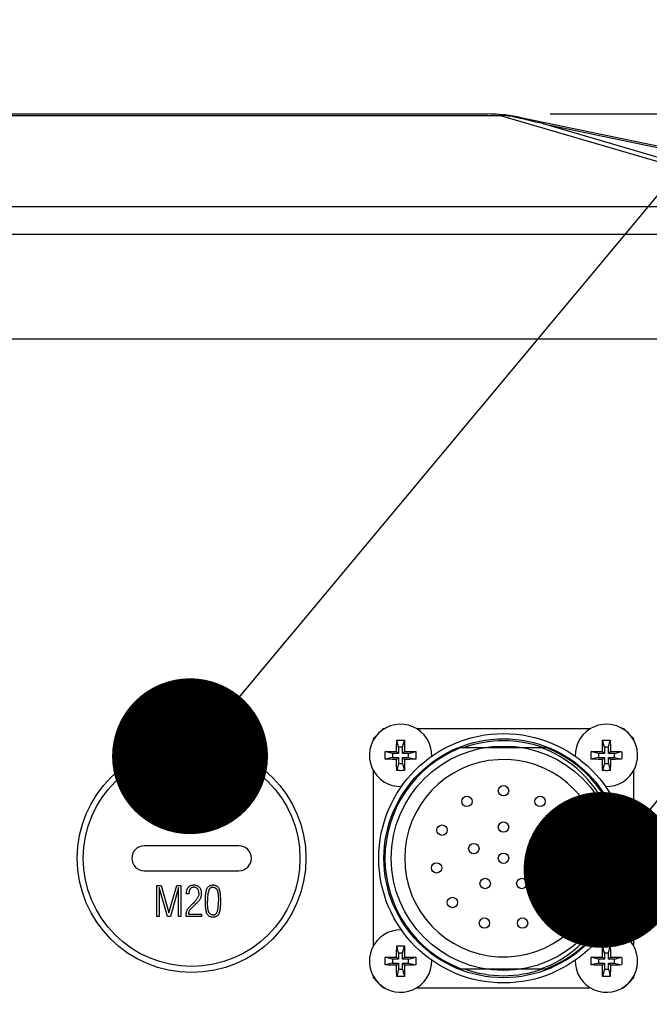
# Model space of a CAD drawing. Header units: millimetres. Extents: x 0 to 420, y 0 to 297.
# Tile 52 of 56: x 317 to 329, y 212 to 231. Entities that reach past the tile are written whole.
import ezdxf

# ---------------------------------------------------------------- set-up
doc = ezdxf.new("R2010")
doc.units = ezdxf.units.MM
doc.header["$LTSCALE"] = 23.1
doc.layers.get('0').update_dxf_attribs({"linetype": 'CONTINUOUS'})
for name, color, linetype in [('COMPONENTS', 7, 'CONTINUOUS'), ('DETAIL', 7, 'CONTINUOUS'), ('DIMENSION', 7, 'CONTINUOUS')]:
    doc.layers.add(name, color=color, linetype=linetype)
doc.styles.get("Standard").update_dxf_attribs({"font": 'arial.ttf'})
doc.dimstyles.new('DIMSTYLE_10', dxfattribs={"dimtxt": 3, "dimasz": 3, "dimexe": 0.18, "dimexo": 0.0625, "dimgap": 0.09, "dimtad": 1, "dimdec": 3, "dimlfac": 5, "dimdsep": 46, "dimtxsty": 'STANDARD', "dimblk": '_FILLED', "dimblk1": '_FILLED', "dimblk2": '_FILLED', "dimcen": 0.09, "dimadec": 0, "dimazin": 0, "dimtp": 0.5, "dimtm": 0.5, "dimtfac": 1, "dimtdec": 3, "dimtofl": 0, "dimtmove": 0, "dimatfit": 3, "dimldrblk": '_FILLED', "dimfxl": 1, "dimtolj": 1, "dimarcsym": 0})
doc.dimstyles.new('DIMSTYLE_11', dxfattribs={"dimtxt": 3, "dimasz": 3, "dimexe": 0.18, "dimexo": 0.0625, "dimgap": 0.09, "dimtad": 1, "dimdec": 1, "dimlfac": 5, "dimdsep": 46, "dimtxsty": 'STANDARD', "dimblk": '_FILLED', "dimblk1": '_FILLED', "dimblk2": '_FILLED', "dimcen": 0.09, "dimadec": 0, "dimazin": 0, "dimtp": 0.8, "dimtm": 0.8, "dimtfac": 1, "dimtdec": 1, "dimtofl": 0, "dimtmove": 0, "dimatfit": 3, "dimldrblk": '_FILLED', "dimfxl": 1, "dimtolj": 1, "dimarcsym": 0})
doc.dimstyles.new('DIMSTYLE_12', dxfattribs={"dimtxt": 3, "dimasz": 3, "dimexe": 0.18, "dimexo": 0.0625, "dimgap": 0.09, "dimtad": 1, "dimdec": 1, "dimlfac": 5, "dimdsep": 46, "dimtxsty": 'STANDARD', "dimblk": '_FILLED', "dimblk1": '_FILLED', "dimblk2": '_FILLED', "dimcen": 0.09, "dimadec": 0, "dimazin": 0, "dimtp": 0.5, "dimtm": 0.5, "dimtfac": 1, "dimtdec": 1, "dimtofl": 0, "dimtmove": 0, "dimatfit": 3, "dimldrblk": '_FILLED', "dimfxl": 1, "dimtolj": 1, "dimarcsym": 0})
doc.dimstyles.get("Standard").update_dxf_attribs({"dimtxt": 3, "dimasz": 3, "dimexe": 0.18, "dimexo": 0.0625, "dimgap": 0.09, "dimtad": 1, "dimdec": 3, "dimdsep": 46, "dimtxsty": 'STANDARD', "dimblk": '_FILLED', "dimblk1": '_FILLED', "dimblk2": '_FILLED', "dimcen": 0.09, "dimadec": 0, "dimazin": 0, "dimtol": 1, "dimtp": 0.001, "dimtm": 0.001, "dimtfac": 1, "dimtdec": 3, "dimtofl": 0, "dimtmove": 0, "dimatfit": 3, "dimldrblk": '_FILLED', "dimfxl": 1, "dimtolj": 1, "dimarcsym": 0})

# ---------------------------------------------------------------- blocks, each defined once
blk = doc.blocks.new('_FILLED')
at = {"color": 0, "linetype": 'BYBLOCK'}
blk.add_solid([(0, 0), (-1, 0.2), (-1, -0.2)], dxfattribs=at)
blk = doc.blocks.new('*D20')
at = {"layer": 'DIMENSION', "color": 2, "linetype": 'CONTINUOUS'}
for p, q in [((286.89, 235.702), (286.89, 250.989)), ((344.89, 245.193), (344.89, 250.989)), ((286.89, 248.989), (315.89, 248.989)), ((344.89, 248.989), (315.89, 248.989)), ((344.89, 235.307), (344.89, 243.112)), ((286.89, 209.314), (286.89, 232.789)), ((344.89, 228.558), (344.89, 232.792)), ((344.89, 209.183), (344.89, 226.727))]:
    blk.add_line(p, q, dxfattribs=at)
at = {"layer": 'DIMENSION', "color": 2, "linetype": 'CONTINUOUS', "xscale": 3, "yscale": 3, "zscale": 3, "rotation": 180}
blk.add_blockref('_FILLED', (286.89, 248.989), dxfattribs=at)
at = {"layer": 'DIMENSION', "color": 2, "linetype": 'CONTINUOUS', "xscale": 3, "yscale": 3, "zscale": 3}
blk.add_blockref('_FILLED', (344.89, 248.989), dxfattribs=at)
at = {"layer": 'DIMENSION', "color": 2, "linetype": 'CONTINUOUS', "insert": (315.89, 252.739), "char_height": 3, "width": 6.99257, "attachment_point": 2, "line_spacing_factor": 0.9}
blk.add_mtext('290', dxfattribs=at)
blk = doc.blocks.new('*D21')
at = {"layer": 'DIMENSION', "color": 2, "linetype": 'CONTINUOUS'}
for p, q in [((327.582, 228.989), (369.89, 228.989)), ((367.89, 228.989), (367.89, 187.027)), ((367.89, 145.064), (367.89, 187.027)), ((348.86, 145.064), (369.89, 145.064))]:
    blk.add_line(p, q, dxfattribs=at)
at = {"layer": 'DIMENSION', "color": 2, "linetype": 'CONTINUOUS', "xscale": 3, "yscale": 3, "zscale": 3}
for p, rotation in [((367.89, 228.989), 90), ((367.89, 145.064), 270)]:
    blk.add_blockref('_FILLED', p, dxfattribs=dict(at, rotation=rotation))
at = {"layer": 'DIMENSION', "color": 2, "linetype": 'CONTINUOUS', "insert": (364.14, 187.027), "char_height": 3, "width": 10.48327, "attachment_point": 2, "rotation": 90, "line_spacing_factor": 0.9}
blk.add_mtext('419.6', dxfattribs=at)
blk = doc.blocks.new('*D22')
at = {"layer": 'DIMENSION', "color": 2, "linetype": 'CONTINUOUS'}
for p, q in [((326.789, 228.989), (359.89, 228.989)), ((357.89, 228.989), (357.89, 216.027)), ((357.89, 203.064), (357.89, 216.027)), ((337.629, 203.064), (359.89, 203.064))]:
    blk.add_line(p, q, dxfattribs=at)
at = {"layer": 'DIMENSION', "color": 2, "linetype": 'CONTINUOUS', "xscale": 3, "yscale": 3, "zscale": 3}
for p, rotation in [((357.89, 228.989), 90), ((357.89, 203.064), 270)]:
    blk.add_blockref('_FILLED', p, dxfattribs=dict(at, rotation=rotation))
at = {"layer": 'DIMENSION', "color": 2, "linetype": 'CONTINUOUS', "insert": (354.14, 216.027), "char_height": 3, "width": 10.48327, "attachment_point": 2, "rotation": 90, "line_spacing_factor": 0.9}
blk.add_mtext('129.6', dxfattribs=at)
blk = doc.blocks.new('*D23')
at = {"layer": 'DIMENSION', "color": 2, "linetype": 'CONTINUOUS'}
for p, q in [((296.39, 225.526), (296.39, 240.989)), ((335.39, 236.757), (335.39, 240.989)), ((296.39, 238.989), (315.89, 238.989)), ((335.39, 238.989), (315.89, 238.989)), ((335.39, 225.526), (335.39, 235.162))]:
    blk.add_line(p, q, dxfattribs=at)
at = {"layer": 'DIMENSION', "color": 2, "linetype": 'CONTINUOUS', "xscale": 3, "yscale": 3, "zscale": 3, "rotation": 180}
blk.add_blockref('_FILLED', (296.39, 238.989), dxfattribs=at)
at = {"layer": 'DIMENSION', "color": 2, "linetype": 'CONTINUOUS', "xscale": 3, "yscale": 3, "zscale": 3}
blk.add_blockref('_FILLED', (335.39, 238.989), dxfattribs=at)
at = {"layer": 'DIMENSION', "color": 2, "linetype": 'CONTINUOUS', "insert": (315.89, 242.739), "char_height": 3, "width": 6.99257, "attachment_point": 2, "line_spacing_factor": 0.9}
blk.add_mtext('195', dxfattribs=at)

msp = doc.modelspace()

# ---------------------------------------------------------------- linework, layer by layer
at = {"layer": 'COMPONENTS', "color": 9, "linetype": 'CONTINUOUS'}
for p, q in [((305.9638, 228.95985), (325.8156, 228.95985)), ((325.8156, 228.97996), (325.8156, 228.95985)), ((330.72121, 227.51921), (325.8156, 228.95985)), ((325.91984, 228.96453), (325.94067, 228.96494)), ((326.65649, 228.79836), (333.25321, 227.43209)), ((330.91787, 227.54691), (326.65649, 228.79836)), ((301.60245, 227.20958), (330.37696, 227.20958)), ((301.60245, 226.67782), (330.37696, 226.67782))]:
    msp.add_line(p, q, dxfattribs=at)
at = {"layer": 'COMPONENTS', "color": 7, "linetype": 'CONTINUOUS'}
for p, q in [((306.19711, 228.98905), (325.5823, 228.98905)), ((326.19072, 228.9267), (334.69672, 227.165)), ((300.18382, 224.66412), (331.59559, 224.66412)), ((323.58536, 217.16412), (323.61041, 217.16412)), ((324.20899, 217.16412), (327.57041, 217.16412)), ((328.16899, 217.16412), (328.19405, 217.16412)), ((323.3897, 216.94341), (323.3897, 216.96846)), ((323.83264, 216.75949), (323.83324, 216.80283)), ((323.83324, 216.80283), (323.8339, 216.83913)), ((323.8339, 216.83913), (323.83478, 216.87889)), ((323.87095, 216.79912), (323.83639, 216.93739)), ((323.87095, 216.79912), (323.87095, 216.68287)), ((323.94845, 216.79912), (323.87095, 216.79912)), ((323.94845, 216.79912), (323.98302, 216.93739)), ((323.94845, 216.68287), (323.94845, 216.79912)), ((323.98302, 216.93739), (323.98428, 216.89292)), ((323.98428, 216.89292), (323.98524, 216.85199)), ((323.98524, 216.85199), (323.98597, 216.81456)), ((323.98597, 216.81456), (323.98664, 216.7698)), ((327.79276, 216.7698), (327.79344, 216.81456)), ((327.79344, 216.81456), (327.79416, 216.85199)), ((327.79416, 216.85199), (327.79513, 216.89292)), ((327.79513, 216.89292), (327.79639, 216.93739)), ((327.83095, 216.79912), (327.79639, 216.93739)), ((327.83095, 216.79912), (327.83095, 216.68287)), ((327.90845, 216.79912), (327.83095, 216.79912)), ((327.90845, 216.79912), (327.94302, 216.93739)), ((327.90845, 216.68287), (327.90845, 216.79912)), ((327.94302, 216.93739), (327.94428, 216.89292)), ((327.94428, 216.89292), (327.94524, 216.85199)), ((327.94524, 216.85199), (327.94597, 216.81456)), ((327.94597, 216.81456), (327.94664, 216.7698)), ((328.3897, 216.96846), (328.3897, 216.94341)), ((323.61643, 216.71744), (323.6609, 216.7187)), ((323.7547, 216.68287), (323.61643, 216.71744)), ((323.6609, 216.7187), (323.70183, 216.71966)), ((323.70183, 216.71966), (323.73926, 216.72038)), ((323.73926, 216.72038), (323.78402, 216.72106)), ((323.7547, 216.68287), (323.7547, 216.60537)), ((323.87095, 216.68287), (323.7547, 216.68287)), ((323.83227, 216.72155), (323.83264, 216.75949)), ((323.87095, 216.68287), (323.83227, 216.72155)), ((323.94845, 216.68287), (323.98714, 216.72155)), ((324.0647, 216.68287), (323.94845, 216.68287)), ((323.98714, 216.72155), (324.02508, 216.72118)), ((324.02508, 216.72118), (324.06841, 216.72058)), ((324.0647, 216.68287), (324.20297, 216.71744)), ((324.0647, 216.60537), (324.0647, 216.68287)), ((324.06841, 216.72058), (324.10471, 216.71993)), ((324.10471, 216.71993), (324.14447, 216.71905)), ((325.07638, 216.79412), (326.70303, 216.79412)), ((327.57643, 216.71744), (327.6209, 216.7187)), ((327.7147, 216.68287), (327.57643, 216.71744)), ((327.6209, 216.7187), (327.66183, 216.71966)), ((327.66183, 216.71966), (327.69926, 216.72038)), ((327.69926, 216.72038), (327.74402, 216.72106)), ((327.7147, 216.68287), (327.7147, 216.60537)), ((327.83095, 216.68287), (327.7147, 216.68287)), ((327.83095, 216.68287), (327.79227, 216.72155)), ((327.90845, 216.68287), (327.94714, 216.72155)), ((328.0247, 216.68287), (327.90845, 216.68287)), ((327.94714, 216.72155), (327.98508, 216.72118)), ((327.98508, 216.72118), (328.02841, 216.72058)), ((328.0247, 216.68287), (328.16297, 216.71744)), ((328.0247, 216.60537), (328.0247, 216.68287)), ((328.02841, 216.72058), (328.06471, 216.71993)), ((328.06471, 216.71993), (328.10447, 216.71905)), ((323.7547, 216.60537), (323.61643, 216.5708)), ((323.71469, 216.56832), (323.67494, 216.56919)), ((323.75099, 216.56766), (323.71469, 216.56832)), ((323.79433, 216.56706), (323.75099, 216.56766)), ((323.7547, 216.60537), (323.87095, 216.60537)), ((323.83227, 216.56669), (323.79433, 216.56706)), ((323.87095, 216.60537), (323.83227, 216.56669)), ((323.83344, 216.47368), (323.83276, 216.51844)), ((323.83416, 216.43625), (323.83344, 216.47368)), ((323.83513, 216.39532), (323.83416, 216.43625)), ((323.87095, 216.48912), (323.83639, 216.35085)), ((323.87095, 216.60537), (323.87095, 216.48912)), ((323.87095, 216.48912), (323.94845, 216.48912)), ((323.94845, 216.48912), (323.94845, 216.60537)), ((323.94845, 216.60537), (323.98714, 216.56669)), ((323.94845, 216.60537), (324.0647, 216.60537)), ((323.94845, 216.48912), (323.98302, 216.35085)), ((323.98551, 216.44911), (323.98463, 216.40936)), ((323.98616, 216.48541), (323.98551, 216.44911)), ((323.98677, 216.52875), (323.98616, 216.48541)), ((323.98714, 216.56669), (323.98677, 216.52875)), ((324.08014, 216.56786), (324.03539, 216.56718)), ((324.0647, 216.60537), (324.20297, 216.5708)), ((324.11757, 216.56858), (324.08014, 216.56786)), ((324.1585, 216.56955), (324.11757, 216.56858)), ((324.20297, 216.5708), (324.1585, 216.56955)), ((327.7147, 216.60537), (327.57643, 216.5708)), ((327.67469, 216.56832), (327.63494, 216.56919)), ((327.71099, 216.56766), (327.67469, 216.56832)), ((327.75433, 216.56706), (327.71099, 216.56766)), ((327.7147, 216.60537), (327.83095, 216.60537)), ((327.79227, 216.56669), (327.75433, 216.56706)), ((327.83095, 216.60537), (327.79227, 216.56669)), ((327.79344, 216.47368), (327.79276, 216.51844)), ((327.79416, 216.43625), (327.79344, 216.47368)), ((327.79513, 216.39532), (327.79416, 216.43625)), ((327.83095, 216.48912), (327.79639, 216.35085)), ((327.83095, 216.60537), (327.83095, 216.48912)), ((327.83095, 216.48912), (327.90845, 216.48912)), ((327.90845, 216.48912), (327.90845, 216.60537)), ((327.90845, 216.60537), (328.0247, 216.60537)), ((327.90845, 216.60537), (327.94714, 216.56669)), ((327.90845, 216.48912), (327.94302, 216.35085)), ((327.94524, 216.43625), (327.94428, 216.39532)), ((327.94597, 216.47368), (327.94524, 216.43625)), ((327.94714, 216.56669), (327.94677, 216.52875)), ((328.04014, 216.56786), (327.99539, 216.56718)), ((328.0247, 216.60537), (328.16297, 216.5708)), ((328.07757, 216.56858), (328.04014, 216.56786)), ((328.1185, 216.56955), (328.07757, 216.56858)), ((328.16297, 216.5708), (328.1185, 216.56955)), ((323.3897, 212.98341), (323.3897, 216.34483)), ((323.83639, 216.35085), (323.83513, 216.39532)), ((327.79639, 216.35085), (327.79513, 216.39532)), ((327.94428, 216.39532), (327.94302, 216.35085)), ((328.3897, 216.34483), (328.3897, 212.98341)), ((320.7997, 214.90412), (318.9797, 214.90412)), ((318.9797, 214.42412), (320.7997, 214.42412)), ((319.22054, 213.5428), (319.22054, 214.1428)), ((319.22054, 214.1428), (319.30186, 214.1428)), ((319.26554, 214.09991), (319.26554, 213.5428)), ((319.42597, 213.5428), (319.26554, 214.09991)), ((319.30186, 214.1428), (319.45304, 213.61276)), ((319.45304, 213.61276), (319.60503, 214.1428)), ((319.64054, 214.09991), (319.48128, 213.5428)), ((319.60503, 214.1428), (319.68554, 214.1428)), ((319.64054, 213.5428), (319.64054, 214.09991)), ((319.68554, 214.1428), (319.68554, 213.5428)), ((319.79054, 213.97745), (319.79054, 213.98635)), ((319.83554, 213.9778), (319.79054, 213.97745)), ((319.90151, 213.78116), (319.91136, 213.79124)), ((319.91675, 213.79639), (319.91136, 213.79124)), ((319.95755, 213.77268), (319.95401, 213.7692)), ((319.96111, 213.77612), (319.95755, 213.77268)), ((319.97007, 213.78467), (319.96111, 213.77612)), ((319.82804, 213.5878), (320.07718, 213.5878)), ((320.07718, 213.5878), (320.07718, 213.5428)), ((319.26554, 213.5428), (319.22054, 213.5428)), ((319.48128, 213.5428), (319.42597, 213.5428)), ((319.68554, 213.5428), (319.64054, 213.5428)), ((320.07718, 213.5428), (319.78304, 213.5428)), ((323.83264, 212.79949), (323.83324, 212.84283)), ((323.83324, 212.84283), (323.8339, 212.87913)), ((323.8339, 212.87913), (323.83478, 212.91889)), ((323.87095, 212.83912), (323.83639, 212.97739)), ((323.87095, 212.83912), (323.87095, 212.72287)), ((323.94845, 212.83912), (323.87095, 212.83912)), ((323.94845, 212.83912), (323.98302, 212.97739)), ((323.94845, 212.72287), (323.94845, 212.83912)), ((323.98302, 212.97739), (323.98428, 212.93292)), ((323.98428, 212.93292), (323.98524, 212.89199)), ((323.98524, 212.89199), (323.98597, 212.85456)), ((323.98597, 212.85456), (323.98664, 212.8098)), ((327.79264, 212.79949), (327.79291, 212.82046)), ((327.79291, 212.82046), (327.79366, 212.86666)), ((327.79366, 212.86666), (327.79446, 212.90524)), ((327.79446, 212.90524), (327.79551, 212.94735)), ((327.79551, 212.94735), (327.79639, 212.97739)), ((327.83095, 212.83912), (327.79639, 212.97739)), ((327.83095, 212.83912), (327.83095, 212.72287)), ((327.90845, 212.83912), (327.83095, 212.83912)), ((327.90845, 212.83912), (327.94302, 212.97739)), ((327.90845, 212.72287), (327.90845, 212.83912)), ((327.94302, 212.97739), (327.94428, 212.93292)), ((327.94428, 212.93292), (327.94524, 212.89199)), ((327.94524, 212.89199), (327.94597, 212.85456)), ((327.94597, 212.85456), (327.94664, 212.8098)), ((323.61643, 212.75744), (323.6609, 212.7587)), ((323.7547, 212.72287), (323.61643, 212.75744)), ((323.7547, 212.64537), (323.61643, 212.6108)), ((323.6609, 212.7587), (323.70183, 212.75966)), ((323.70183, 212.75966), (323.73926, 212.76038)), ((323.73926, 212.76038), (323.78402, 212.76106)), ((323.7547, 212.72287), (323.7547, 212.64537)), ((323.87095, 212.72287), (323.7547, 212.72287)), ((323.7547, 212.64537), (323.87095, 212.64537)), ((323.83227, 212.76155), (323.83264, 212.79949)), ((323.87095, 212.72287), (323.83227, 212.76155)), ((323.87095, 212.64537), (323.83227, 212.60669)), ((323.87095, 212.64537), (323.87095, 212.52912)), ((323.94845, 212.72287), (323.98714, 212.76155)), ((324.0647, 212.72287), (323.94845, 212.72287)), ((323.94845, 212.52912), (323.94845, 212.64537)), ((323.94845, 212.64537), (323.98714, 212.60669)), ((323.94845, 212.64537), (324.0647, 212.64537)), ((323.98714, 212.76155), (324.02508, 212.76118)), ((324.02508, 212.76118), (324.06841, 212.76058)), ((324.0647, 212.72287), (324.20297, 212.75744)), ((324.0647, 212.64537), (324.0647, 212.72287)), ((324.0647, 212.64537), (324.20297, 212.6108)), ((324.06841, 212.76058), (324.10471, 212.75993)), ((324.10471, 212.75993), (324.14447, 212.75905)), ((327.57643, 212.75744), (327.6209, 212.7587)), ((327.7147, 212.72287), (327.57643, 212.75744)), ((327.7147, 212.64537), (327.57643, 212.6108)), ((327.6209, 212.7587), (327.66183, 212.75966)), ((327.66183, 212.75966), (327.69926, 212.76038)), ((327.69926, 212.76038), (327.74402, 212.76106)), ((327.7147, 212.72287), (327.7147, 212.64537)), ((327.83095, 212.72287), (327.7147, 212.72287)), ((327.7147, 212.64537), (327.83095, 212.64537)), ((327.79227, 212.76155), (327.79264, 212.79949)), ((327.83095, 212.72287), (327.79227, 212.76155)), ((327.83095, 212.64537), (327.79227, 212.60669)), ((327.83095, 212.64537), (327.83095, 212.52912)), ((327.90845, 212.72287), (327.94714, 212.76155)), ((328.0247, 212.72287), (327.90845, 212.72287)), ((327.90845, 212.52912), (327.90845, 212.64537)), ((327.90845, 212.64537), (328.0247, 212.64537)), ((327.90845, 212.64537), (327.94714, 212.60669)), ((327.94714, 212.76155), (327.98508, 212.76118)), ((327.98508, 212.76118), (328.02841, 212.76058)), ((328.0247, 212.72287), (328.16297, 212.75744)), ((328.0247, 212.64537), (328.0247, 212.72287)), ((328.0247, 212.64537), (328.16297, 212.6108)), ((328.02841, 212.76058), (328.06471, 212.75993)), ((328.06471, 212.75993), (328.10447, 212.75905)), ((323.71469, 212.60832), (323.67494, 212.60919)), ((323.75099, 212.60766), (323.71469, 212.60832)), ((323.79433, 212.60706), (323.75099, 212.60766)), ((323.83227, 212.60669), (323.79433, 212.60706)), ((323.83344, 212.51368), (323.83276, 212.55844)), ((323.83416, 212.47625), (323.83344, 212.51368)), ((323.83513, 212.43532), (323.83416, 212.47625)), ((323.87095, 212.52912), (323.83639, 212.39085)), ((323.87095, 212.52912), (323.94845, 212.52912)), ((323.94845, 212.52912), (323.98302, 212.39085)), ((323.98551, 212.48911), (323.98463, 212.44936)), ((323.98616, 212.52541), (323.98551, 212.48911)), ((323.98677, 212.56875), (323.98616, 212.52541)), ((323.98714, 212.60669), (323.98677, 212.56875)), ((324.08014, 212.60786), (324.03539, 212.60718)), ((324.11757, 212.60858), (324.08014, 212.60786)), ((324.1585, 212.60955), (324.11757, 212.60858)), ((324.20297, 212.6108), (324.1585, 212.60955)), ((325.07638, 212.53412), (326.70303, 212.53412)), ((327.67469, 212.60832), (327.63494, 212.60919)), ((327.71099, 212.60766), (327.67469, 212.60832)), ((327.75433, 212.60706), (327.71099, 212.60766)), ((327.79227, 212.60669), (327.75433, 212.60706)), ((327.79344, 212.51368), (327.79276, 212.55844)), ((327.79416, 212.47625), (327.79344, 212.51368)), ((327.79513, 212.43532), (327.79416, 212.47625)), ((327.83095, 212.52912), (327.79639, 212.39085)), ((327.83095, 212.52912), (327.90845, 212.52912)), ((327.90845, 212.52912), (327.94302, 212.39085)), ((327.94551, 212.48911), (327.94463, 212.44936)), ((327.94616, 212.52541), (327.94551, 212.48911)), ((327.94677, 212.56875), (327.94616, 212.52541)), ((327.94714, 212.60669), (327.94677, 212.56875)), ((328.04014, 212.60786), (327.99539, 212.60718)), ((328.07757, 212.60858), (328.04014, 212.60786)), ((328.1185, 212.60955), (328.07757, 212.60858)), ((328.16297, 212.6108), (328.1185, 212.60955)), ((323.3897, 212.35978), (323.3897, 212.38483)), ((323.83639, 212.39085), (323.83513, 212.43532)), ((327.79639, 212.39085), (327.79513, 212.43532)), ((328.3897, 212.38483), (328.3897, 212.35978)), ((323.61041, 212.16412), (323.58536, 212.16412)), ((327.57041, 212.16412), (324.20899, 212.16412)), ((328.19405, 212.16412), (328.16899, 212.16412))]:
    msp.add_line(p, q, dxfattribs=at)
at = {"layer": 'COMPONENTS', "color": 9, "linetype": 'CONTINUOUS'}
for points in [[(325.8156, 228.95985), (325.83646, 228.96114), (325.85731, 228.96225), (325.87816, 228.96319)], [(325.87816, 228.96319), (325.899, 228.96395), (325.91984, 228.96453)], [(325.98508, 228.95645), (326.00813, 228.95437), (326.03114, 228.95199), (326.05409, 228.94929), (326.077, 228.94629), (326.09985, 228.94299), (326.12265, 228.93937), (326.1454, 228.93546)], [(326.1454, 228.93546), (326.16809, 228.93123), (326.19072, 228.9267)]]:
    msp.add_lwpolyline(points, dxfattribs=at)
at = {"layer": 'COMPONENTS', "color": 7, "linetype": 'CONTINUOUS'}
for points in [[(325.81561, 228.97996), (325.82953, 228.97881), (325.84345, 228.97753), (325.85736, 228.97612), (325.87127, 228.97458), (325.88517, 228.97291), (325.89906, 228.97111), (325.91294, 228.96918), (325.92681, 228.96713), (325.94067, 228.96494)], [(325.94067, 228.96494), (325.94635, 228.964), (325.95183, 228.96306), (325.95714, 228.96212), (325.96226, 228.96117), (325.9672, 228.96023), (325.97195, 228.95928), (325.97651, 228.95834), (325.98089, 228.95739), (325.98508, 228.95645)], [(326.28358, 228.88721), (326.20897, 228.90468), (326.13435, 228.92204), (326.05972, 228.9393), (325.98508, 228.95645)], [(326.65649, 228.79836), (326.58193, 228.81633), (326.50736, 228.83421), (326.43277, 228.85198), (326.35818, 228.86965), (326.28358, 228.88721)], [(323.83478, 216.87889), (323.83593, 216.92218), (323.83639, 216.93739)], [(323.83639, 216.93739), (323.85274, 216.93779), (323.86907, 216.93809), (323.88536, 216.93829), (323.9016, 216.93839), (323.91781, 216.93839), (323.93405, 216.93829), (323.95034, 216.93809), (323.96666, 216.93779), (323.98302, 216.93739)], [(327.79639, 216.93739), (327.81274, 216.93779), (327.82907, 216.93809), (327.84536, 216.93829), (327.8616, 216.93839), (327.87781, 216.93839), (327.89405, 216.93829), (327.91034, 216.93809), (327.92666, 216.93779), (327.94302, 216.93739)], [(323.61542, 216.64412), (323.61545, 216.65654), (323.61554, 216.66889), (323.61568, 216.68115), (323.61588, 216.69333), (323.61613, 216.70542), (323.61643, 216.71744)], [(323.61643, 216.5708), (323.61613, 216.58282), (323.61588, 216.59492), (323.61568, 216.6071), (323.61554, 216.61936), (323.61545, 216.6317), (323.61542, 216.64412)], [(323.78402, 216.72106), (323.82328, 216.72148), (323.83227, 216.72155)], [(323.98664, 216.7698), (323.98706, 216.73054), (323.98714, 216.72155)], [(324.14447, 216.71905), (324.18776, 216.71789), (324.20297, 216.71744)], [(324.20297, 216.71744), (324.20328, 216.70542), (324.20353, 216.69333), (324.20373, 216.68115), (324.20387, 216.66889), (324.20395, 216.65654), (324.20398, 216.64412)], [(324.20398, 216.64412), (324.20395, 216.6317), (324.20387, 216.61936), (324.20373, 216.6071), (324.20353, 216.59492), (324.20328, 216.58282), (324.20297, 216.5708)], [(328.0697, 214.66412), (328.07011, 214.74891), (328.06736, 214.83305), (328.06146, 214.91655), (328.05236, 214.99946), (328.0401, 215.08173), (328.02482, 215.16316), (328.00661, 215.24357), (327.98538, 215.32315), (327.96098, 215.40228), (327.93351, 215.48096), (327.90286, 215.55919), (327.86854, 215.63731), (327.83059, 215.71548), (327.78897, 215.79354), (327.743, 215.87139), (327.69247, 215.9494), (327.63759, 216.0272), (327.57834, 216.1036), (327.51441, 216.17873), (327.44611, 216.25245), (327.37439, 216.32315), (327.29922, 216.39058), (327.22063, 216.455), (327.13966, 216.51554), (327.05646, 216.57198), (326.97087, 216.62455), (326.88342, 216.67306), (326.79427, 216.71747), (326.70326, 216.75782), (326.61038, 216.79412)], [(327.57542, 216.64412), (327.57545, 216.65654), (327.57554, 216.66889), (327.57568, 216.68115), (327.57588, 216.69333), (327.57613, 216.70542), (327.57643, 216.71744)], [(327.57643, 216.5708), (327.57613, 216.58282), (327.57588, 216.59492), (327.57568, 216.6071), (327.57554, 216.61936), (327.57545, 216.6317), (327.57542, 216.64412)], [(327.74402, 216.72106), (327.78328, 216.72148), (327.79227, 216.72155)], [(327.79227, 216.72155), (327.79264, 216.75949), (327.79276, 216.7698)], [(327.94664, 216.7698), (327.94706, 216.73054), (327.94714, 216.72155)], [(328.10447, 216.71905), (328.14776, 216.71789), (328.16297, 216.71744)], [(328.16297, 216.71744), (328.16328, 216.70542), (328.16353, 216.69333), (328.16373, 216.68115), (328.16387, 216.66889), (328.16395, 216.65654), (328.16398, 216.64412)], [(328.16398, 216.64412), (328.16395, 216.6317), (328.16387, 216.61936), (328.16373, 216.6071), (328.16353, 216.59492), (328.16328, 216.58282), (328.16297, 216.5708)], [(323.67494, 216.56919), (323.63165, 216.57035), (323.61643, 216.5708)], [(323.83276, 216.51844), (323.83234, 216.5577), (323.83227, 216.56669)], [(324.03539, 216.56718), (323.99612, 216.56676), (323.98714, 216.56669)], [(327.63494, 216.56919), (327.59165, 216.57035), (327.57643, 216.5708)], [(327.79276, 216.51844), (327.79234, 216.5577), (327.79227, 216.56669)], [(327.94677, 216.52875), (327.94616, 216.48541), (327.94597, 216.47368)], [(327.99539, 216.56718), (327.95612, 216.56676), (327.94714, 216.56669)], [(323.98302, 216.35085), (323.96666, 216.35045), (323.95034, 216.35015), (323.93405, 216.34995), (323.91781, 216.34985), (323.9016, 216.34985), (323.88536, 216.34995), (323.86907, 216.35015), (323.85274, 216.35045), (323.83639, 216.35085)], [(323.98463, 216.40936), (323.98347, 216.36607), (323.98302, 216.35085)], [(327.94302, 216.35085), (327.92666, 216.35045), (327.91034, 216.35015), (327.89405, 216.34995), (327.87781, 216.34985), (327.8616, 216.34985), (327.84536, 216.34995), (327.82907, 216.35015), (327.81274, 216.35045), (327.79639, 216.35085)], [(326.61038, 212.53412), (326.70648, 212.57181), (326.80043, 212.61371), (326.89222, 212.65983), (326.98212, 212.71033), (327.06986, 212.76505), (327.15464, 212.82345), (327.23626, 212.88546), (327.31492, 212.95114), (327.39034, 213.02024), (327.46258, 213.09286), (327.53159, 213.16889), (327.59683, 213.24776), (327.65826, 213.32951), (327.71593, 213.4141), (327.76946, 213.50091), (327.81878, 213.58986), (327.86395, 213.68103), (327.90479, 213.774), (327.94133, 213.8689), (327.97354, 213.96559), (328.00117, 214.06329), (328.02416, 214.1619), (328.04257, 214.26151), (328.05633, 214.36159), (328.06543, 214.46197), (328.06989, 214.56281), (328.0697, 214.66412)], [(319.79052, 213.9862), (319.7909, 214.00095), (319.79199, 214.01504), (319.79379, 214.02846), (319.79632, 214.04122), (319.79955, 214.05331), (319.8035, 214.06477), (319.80819, 214.07562), (319.81358, 214.08584), (319.81957, 214.09534), (319.82615, 214.10412), (319.83333, 214.11219), (319.84104, 214.11951), (319.84927, 214.12609), (319.85802, 214.13192), (319.86722, 214.13694), (319.87686, 214.14113), (319.88695, 214.14451), (319.89736, 214.14712), (319.90807, 214.14896), (319.9191, 214.15002), (319.93046, 214.1503)], [(319.93046, 214.1503), (319.94445, 214.14988), (319.95791, 214.1484), (319.97083, 214.14586), (319.98327, 214.14227), (319.99517, 214.13762), (320.0064, 214.13189), (320.01695, 214.12504), (320.02682, 214.11712), (320.03587, 214.10824), (320.04409, 214.09838), (320.05147, 214.08757), (320.05789, 214.07596), (320.06329, 214.06356), (320.06772, 214.05035), (320.07116, 214.03643), (320.0736, 214.02182), (320.07506, 214.00649), (320.07554, 213.99045)], [(320.17819, 214.06862), (320.18326, 214.07838), (320.18885, 214.08767), (320.19496, 214.09648), (320.20159, 214.10489), (320.20875, 214.11283), (320.21641, 214.12009), (320.22465, 214.12667), (320.2334, 214.13256), (320.24245, 214.1376), (320.25178, 214.14168), (320.26141, 214.14489), (320.27112, 214.14735), (320.28084, 214.14909), (320.29065, 214.15007), (320.30054, 214.1503)], [(320.30054, 214.1503), (320.31057, 214.15009), (320.32047, 214.1491), (320.33023, 214.14732), (320.33992, 214.14475), (320.34947, 214.1414), (320.35874, 214.13723), (320.36775, 214.13217), (320.37648, 214.1263), (320.38468, 214.11975), (320.39225, 214.11252), (320.3993, 214.10463), (320.4058, 214.09627), (320.41176, 214.08751), (320.41718, 214.0783), (320.42206, 214.06862)], [(319.93772, 214.1053), (319.92891, 214.10508), (319.9204, 214.10429), (319.9122, 214.10293), (319.90429, 214.10102), (319.89668, 214.09853), (319.88942, 214.09539), (319.88248, 214.09158), (319.8759, 214.08711), (319.8698, 214.08198), (319.86422, 214.07616), (319.85914, 214.06968), (319.85458, 214.06265), (319.8506, 214.05508), (319.84715, 214.04696), (319.84417, 214.03841), (319.84165, 214.02948), (319.8396, 214.02013), (319.83796, 214.01029), (319.83673, 213.99995), (319.83593, 213.98912), (319.83554, 213.9778)], [(320.03054, 213.99338), (320.03, 213.98118), (320.02834, 213.96873), (320.02557, 213.95605), (320.02165, 213.94307), (320.01662, 213.92985), (320.01059, 213.91656), (320.00357, 213.90321), (319.99557, 213.88977), (319.98671, 213.87637), (319.97704, 213.86305), (319.96652, 213.84976), (319.95522, 213.83646), (319.94317, 213.82312), (319.93035, 213.80976), (319.91675, 213.79639)], [(320.03054, 213.99338), (320.03021, 214.00499), (320.02922, 214.016), (320.02757, 214.02641), (320.02525, 214.03622), (320.02227, 214.04544), (320.01869, 214.05404), (320.01451, 214.06202), (320.00973, 214.06938), (320.00446, 214.0761), (319.99871, 214.08221), (319.99248, 214.08769), (319.98581, 214.09243), (319.97871, 214.09641), (319.97118, 214.09966), (319.96331, 214.10217), (319.95512, 214.10395), (319.94659, 214.10499), (319.93772, 214.1053)], [(320.07554, 213.99045), (320.07539, 213.97939), (320.07484, 213.96837), (320.07388, 213.9574), (320.07253, 213.94646), (320.07078, 213.93556), (320.06855, 213.92478), (320.06581, 213.91413), (320.06259, 213.9036), (320.0589, 213.89319)], [(320.17819, 214.06862), (320.17218, 214.05317), (320.16703, 214.03698), (320.16274, 214.02005), (320.15942, 214.00232), (320.15696, 213.98385), (320.15497, 213.96483), (320.15342, 213.9453), (320.15235, 213.92521), (320.15154, 213.9046), (320.15094, 213.88347), (320.1506, 213.86181), (320.15054, 213.83963)], [(320.301, 214.1053), (320.29241, 214.10499), (320.28415, 214.10395), (320.27623, 214.10219), (320.26864, 214.09971), (320.26138, 214.0965), (320.25452, 214.09254), (320.24807, 214.08779), (320.24203, 214.08228), (320.23643, 214.0761), (320.23132, 214.06922), (320.22667, 214.06165), (320.22245, 214.05352), (320.21869, 214.0448), (320.21536, 214.03552), (320.2124, 214.02582), (320.2098, 214.01574), (320.20755, 214.00525), (320.20555, 213.9944), (320.20375, 213.9832), (320.2022, 213.97165), (320.20083, 213.95977), (320.19966, 213.94756), (320.19867, 213.93504), (320.19782, 213.92222), (320.19709, 213.90911), (320.1965, 213.8957), (320.19605, 213.88202), (320.19574, 213.86805), (320.19557, 213.85381), (320.19554, 213.83928)], [(320.301, 214.1053), (320.30836, 214.10492), (320.31544, 214.10409), (320.32223, 214.10281), (320.32871, 214.10114), (320.3349, 214.09901), (320.34088, 214.09629), (320.34665, 214.09293), (320.35221, 214.08897), (320.35752, 214.08437), (320.3626, 214.0791), (320.36743, 214.0732), (320.37192, 214.0667), (320.37603, 214.05957), (320.3798, 214.05186), (320.38321, 214.04371), (320.38623, 214.03516), (320.38889, 214.02618), (320.39128, 214.01686), (320.3934, 214.00723), (320.39524, 213.99726), (320.39691, 213.98698), (320.39841, 213.97638), (320.39973, 213.96547), (320.4009, 213.95425), (320.4019, 213.94271), (320.40276, 213.93086), (320.40349, 213.91871), (320.4041, 213.90625), (320.40458, 213.89349), (320.40497, 213.88042), (320.40526, 213.86702), (320.40545, 213.85331), (320.40554, 213.83928)], [(320.45054, 213.83963), (320.45051, 213.86203), (320.45015, 213.88387), (320.44947, 213.90514), (320.44851, 213.92585), (320.44723, 213.94599), (320.4455, 213.96554), (320.44337, 213.98457), (320.44079, 214.00301), (320.43741, 214.02066), (320.4331, 214.03744), (320.42798, 214.05343), (320.42206, 214.06862)], [(319.80917, 213.67651), (319.8179, 213.68939), (319.82709, 213.70191), (319.83673, 213.71407), (319.84693, 213.7258), (319.85757, 213.73717), (319.86839, 213.74838), (319.87926, 213.75947), (319.89031, 213.7704), (319.90151, 213.78116)], [(319.95401, 213.7692), (319.94244, 213.75835), (319.93107, 213.74745), (319.91991, 213.7365), (319.9089, 213.72553), (319.89809, 213.71451), (319.88764, 213.70333), (319.87747, 213.69205), (319.86767, 213.68062), (319.85867, 213.66873), (319.8504, 213.65628), (319.84294, 213.64338), (319.83691, 213.63008), (319.83252, 213.61638), (319.82957, 213.60229), (319.82804, 213.5878)], [(320.0589, 213.89319), (320.0514, 213.87933), (320.04322, 213.86596), (320.03436, 213.85308), (320.0247, 213.84074), (320.01436, 213.82889), (320.00369, 213.81737), (319.99281, 213.80614), (319.9816, 213.79524), (319.97007, 213.78467)], [(320.15054, 213.83963), (320.1506, 213.81719), (320.15093, 213.7953), (320.15154, 213.77396), (320.15235, 213.75317), (320.15344, 213.73293), (320.15501, 213.71328), (320.15701, 213.69415), (320.15949, 213.67562), (320.16282, 213.65786), (320.1671, 213.64095), (320.17223, 213.62483), (320.17819, 213.60948)], [(320.301, 213.5728), (320.29281, 213.5731), (320.28495, 213.57405), (320.27741, 213.57564), (320.2702, 213.57784), (320.26331, 213.58069), (320.25672, 213.58426), (320.2504, 213.58857), (320.24437, 213.59361), (320.2387, 213.59941), (320.23336, 213.60605), (320.22838, 213.61344), (320.22386, 213.62146), (320.21988, 213.63008), (320.21636, 213.63932), (320.21323, 213.649), (320.21051, 213.65912), (320.20818, 213.66969), (320.20608, 213.68061), (320.20419, 213.69187), (320.20254, 213.70349), (320.20108, 213.71546), (320.1998, 213.72776), (320.19872, 213.74042), (320.19781, 213.75344), (320.19709, 213.76683), (320.19653, 213.78059), (320.1961, 213.79472), (320.19579, 213.80921), (320.1956, 213.82406), (320.19554, 213.83928)], [(320.301, 213.5728), (320.30904, 213.57309), (320.3168, 213.57401), (320.32427, 213.57558), (320.33145, 213.57774), (320.33836, 213.58054), (320.34498, 213.58411), (320.35135, 213.58849), (320.35744, 213.59363), (320.36315, 213.59955), (320.36846, 213.60627), (320.37339, 213.61377), (320.37785, 213.62188), (320.38178, 213.63062), (320.38524, 213.63999), (320.38832, 213.64977), (320.391, 213.65991), (320.39329, 213.67047), (320.39533, 213.6814), (320.39714, 213.69267), (320.39869, 213.70431), (320.40006, 213.7163), (320.40127, 213.72862), (320.40229, 213.7413), (320.40318, 213.7543), (320.40393, 213.76763), (320.40453, 213.7813), (320.40499, 213.79529), (320.40532, 213.80962), (320.4055, 213.82429), (320.40554, 213.83928)], [(320.42206, 213.60948), (320.42824, 213.62485), (320.43354, 213.64099), (320.43794, 213.6579), (320.44132, 213.67564), (320.44381, 213.69416), (320.44582, 213.71327), (320.44742, 213.7329), (320.44854, 213.75313), (320.4494, 213.77391), (320.45005, 213.79525), (320.45043, 213.81716), (320.45054, 213.83963)], [(319.78304, 213.5428), (319.78329, 213.55802), (319.78416, 213.57318), (319.78563, 213.58828), (319.78763, 213.60337), (319.79023, 213.61839), (319.79367, 213.63323), (319.79801, 213.64785), (319.80317, 213.66227), (319.80917, 213.67651)], [(320.30054, 213.5278), (320.29039, 213.52804), (320.28039, 213.52907), (320.27052, 213.53087), (320.26074, 213.53343), (320.25109, 213.53677), (320.24177, 213.54096), (320.23276, 213.54608), (320.22408, 213.55205), (320.21591, 213.55866), (320.20834, 213.5659), (320.20129, 213.57377), (320.19474, 213.58209), (320.18871, 213.59078), (320.1832, 213.59991), (320.17819, 213.60948)], [(320.42206, 213.60948), (320.41714, 213.59974), (320.41169, 213.59048), (320.40569, 213.58169), (320.39915, 213.5733), (320.39207, 213.56539), (320.38447, 213.55815), (320.37629, 213.55159), (320.36759, 213.54571), (320.35859, 213.54066), (320.3493, 213.53654), (320.33971, 213.53326), (320.33001, 213.53075), (320.32029, 213.52899), (320.31046, 213.52801), (320.30054, 213.5278)], [(323.83478, 212.91889), (323.83593, 212.96218), (323.83639, 212.97739)], [(323.83639, 212.97739), (323.85274, 212.97779), (323.86907, 212.97809), (323.88536, 212.97829), (323.9016, 212.97839), (323.91781, 212.97839), (323.93405, 212.97829), (323.95034, 212.97809), (323.96666, 212.97779), (323.98302, 212.97739)], [(327.79639, 212.97739), (327.81274, 212.97779), (327.82907, 212.97809), (327.84536, 212.97829), (327.8616, 212.97839), (327.87781, 212.97839), (327.89405, 212.97829), (327.91034, 212.97809), (327.92666, 212.97779), (327.94302, 212.97739)], [(323.61542, 212.68412), (323.61545, 212.69654), (323.61554, 212.70889), (323.61568, 212.72115), (323.61588, 212.73333), (323.61613, 212.74542), (323.61643, 212.75744)], [(323.61643, 212.6108), (323.61613, 212.62282), (323.61588, 212.63492), (323.61568, 212.6471), (323.61554, 212.65936), (323.61545, 212.6717), (323.61542, 212.68412)], [(323.78402, 212.76106), (323.82328, 212.76148), (323.83227, 212.76155)], [(323.98664, 212.8098), (323.98706, 212.77054), (323.98714, 212.76155)], [(324.14447, 212.75905), (324.18776, 212.75789), (324.20297, 212.75744)], [(324.20297, 212.75744), (324.20328, 212.74542), (324.20353, 212.73333), (324.20373, 212.72115), (324.20387, 212.70889), (324.20395, 212.69654), (324.20398, 212.68412)], [(324.20398, 212.68412), (324.20395, 212.6717), (324.20387, 212.65936), (324.20373, 212.6471), (324.20353, 212.63492), (324.20328, 212.62282), (324.20297, 212.6108)], [(327.57542, 212.68412), (327.57545, 212.69654), (327.57554, 212.70889), (327.57568, 212.72115), (327.57588, 212.73333), (327.57613, 212.74542), (327.57643, 212.75744)], [(327.57643, 212.6108), (327.57613, 212.62282), (327.57588, 212.63492), (327.57568, 212.6471), (327.57554, 212.65936), (327.57545, 212.6717), (327.57542, 212.68412)], [(327.74402, 212.76106), (327.78328, 212.76148), (327.79227, 212.76155)], [(327.94664, 212.8098), (327.94706, 212.77054), (327.94714, 212.76155)], [(328.10447, 212.75905), (328.14776, 212.75789), (328.16297, 212.75744)], [(328.16297, 212.75744), (328.16328, 212.74542), (328.16353, 212.73333), (328.16373, 212.72115), (328.16387, 212.70889), (328.16395, 212.69654), (328.16398, 212.68412)], [(328.16398, 212.68412), (328.16395, 212.6717), (328.16387, 212.65936), (328.16373, 212.6471), (328.16353, 212.63492), (328.16328, 212.62282), (328.16297, 212.6108)], [(323.67494, 212.60919), (323.63165, 212.61035), (323.61643, 212.6108)], [(323.83276, 212.55844), (323.83234, 212.5977), (323.83227, 212.60669)], [(323.98463, 212.44936), (323.98347, 212.40607), (323.98302, 212.39085)], [(324.03539, 212.60718), (323.99612, 212.60676), (323.98714, 212.60669)], [(327.63494, 212.60919), (327.59165, 212.61035), (327.57643, 212.6108)], [(327.79276, 212.55844), (327.79234, 212.5977), (327.79227, 212.60669)], [(327.94463, 212.44936), (327.94347, 212.40607), (327.94302, 212.39085)], [(327.99539, 212.60718), (327.95612, 212.60676), (327.94714, 212.60669)], [(323.98302, 212.39085), (323.96666, 212.39045), (323.95034, 212.39015), (323.93405, 212.38995), (323.91781, 212.38985), (323.9016, 212.38985), (323.88536, 212.38995), (323.86907, 212.39015), (323.85274, 212.39045), (323.83639, 212.39085)], [(327.94302, 212.39085), (327.92666, 212.39045), (327.91034, 212.39015), (327.89405, 212.38995), (327.87781, 212.38985), (327.8616, 212.38985), (327.84536, 212.38995), (327.82907, 212.39015), (327.81274, 212.39045), (327.79639, 212.39085)]]:
    msp.add_lwpolyline(points, dxfattribs=at)
for centre, radius in [((325.8897, 214.66412), 2.4), ((319.8897, 214.66412), 2.2), ((325.8897, 214.66412), 2.3), ((325.8897, 214.66412), 2.16), ((325.8897, 215.96412), 0.1), ((325.18687, 215.75775), 0.1), ((326.59254, 215.75775), 0.1), ((324.70718, 215.20416), 0.1), ((325.8897, 215.26412), 0.1), ((327.07222, 215.20416), 0.1), ((325.31907, 214.84953), 0.1), ((326.46034, 214.84953), 0.1), ((325.8897, 214.66412), 0.1), ((324.60293, 214.47911), 0.1), ((327.17647, 214.47911), 0.1), ((325.53703, 214.17871), 0.1), ((326.24237, 214.17871), 0.1), ((324.90723, 213.8128), 0.1), ((326.87218, 213.8128), 0.1), ((325.52345, 213.41678), 0.1), ((326.25595, 213.41678), 0.1)]:
    msp.add_circle(centre, radius, dxfattribs=at)
at = {"layer": 'COMPONENTS', "color": 9, "linetype": 'CONTINUOUS'}
msp.add_circle((319.8897, 214.66412), 2.08333, dxfattribs=at)
at = {"layer": 'COMPONENTS', "color": 7, "linetype": 'CONTINUOUS'}
for centre, radius, start, end in [((325.5823, 225.98905), 3, 85.539623, 90), ((325.5823, 225.98905), 3, 78.298749, 84.33281), ((323.9097, 216.64412), 0.6, 358.327142, 271.65769), ((327.8697, 216.64412), 0.6, 268.34231, 181.672858), ((325.8897, 214.66412), 3.4, 135.124081, 137.332075), ((325.8897, 214.66412), 3.4, 132.667925, 134.875919), ((325.8897, 214.66412), 3.4, 45.124081, 47.332075), ((325.8897, 214.66412), 3.4, 42.667925, 44.875919), ((325.8897, 214.66412), 2.28, 110.899028, 249.100972), ((325.8897, 214.66412), 2.28, 290.899028, 69.100972), ((325.8897, 214.66412), 1.9, 6.033923, 353.966077), ((318.9797, 214.66412), 0.24, 90, 270), ((320.7997, 214.66412), 0.24, 270, 90), ((327.7897, 214.66412), 0.2, 266.983039, 93.016961), ((323.9097, 212.68412), 0.6, 88.34231, 1.672858), ((327.8697, 212.68412), 0.6, 178.327142, 91.65769), ((325.8897, 214.66412), 3.4, 222.667925, 224.875919), ((325.8897, 214.66412), 3.4, 225.124081, 227.332075), ((325.8897, 214.66412), 3.4, 312.667925, 314.875919), ((325.8897, 214.66412), 3.4, 315.124081, 317.332075)]:
    msp.add_arc(centre, radius, start, end, dxfattribs=at)
at = {"layer": 'COMPONENTS', "color": 9, "linetype": 'CONTINUOUS'}
for start, end in [(70.503006, 109.496973), (250.503006, 289.496973)]:
    msp.add_arc((325.8897, 214.66412), 2.26, start, end, dxfattribs=at)

# ---------------------------------------------------------------- dimensions: what is measured, and where the dimension line sits
at = {"layer": 'DIMENSION', "color": 2, "linetype": 'CONTINUOUS'}
dim = msp.add_linear_dim(base=(344.8897, 248.98905), p1=(286.8897, 209.31382), p2=(344.8897, 209.18315), dimstyle='DIMSTYLE_10', dxfattribs=at)
dim.commit()
dim.dimension.update_dxf_attribs({"geometry": '*D20', "text_midpoint": (312.39342, 251.23905), "dimtype": 160})
for base, p1, p2, angle, dimstyle, picture, middle in [((296.3897, 238.98905), (335.3897, 225.52645), (296.3897, 225.52645), 180, 'DIMSTYLE_10', '*D23', (312.39342, 241.23905)), ((357.88971, 203.06412), (326.78924, 228.98905), (337.62907, 203.06412), 270, 'DIMSTYLE_12', '*D22', (357.98835, 211.34058)), ((367.88971, 145.06412), (327.5823, 228.98905), (348.8597, 145.06412), 270, 'DIMSTYLE_11', '*D21', (367.98835, 182.34058))]:
    dim = msp.add_linear_dim(base=base, p1=p1, p2=p2, angle=angle, dimstyle=dimstyle, dxfattribs=at)
    dim.commit()
    dim.dimension.update_dxf_attribs({"geometry": picture, "text_midpoint": middle, "dimtype": 160})

# ---------------------------------------------------------------- leaders
at = {"layer": 'DETAIL', "color": 2, "linetype": 'CONTINUOUS'}
for points in [[(319.85935, 216.62805), (346.82231, 248.98905), (350.46359, 248.98905)], [(327.77645, 214.44031), (347.52744, 238.98905), (352.52744, 238.98905)]]:
    msp.add_leader(points, dimstyle='STANDARD', override={"dimtad": 0, "dimldrblk": 'DOT'}, dxfattribs=at)

doc.saveas('drawing.dxf')
